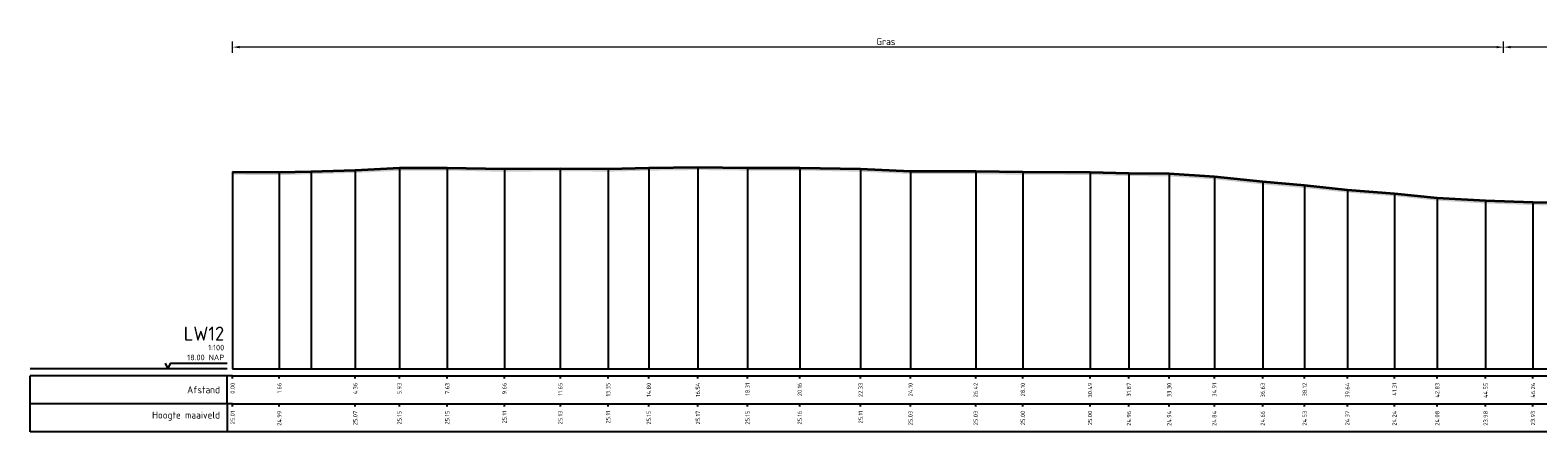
# Model space of a CAD drawing. Header units: metres. Extents: x 173015 to 189682, y 346605 to 348504.
# Tile 117 of 212: x 188873 to 188926, y 348106 to 348121. Entities that reach past the tile are written whole.
import ezdxf
from ezdxf.enums import TextEntityAlignment as Align

# ---------------------------------------------------------------- set-up
doc = ezdxf.new("R2010")
doc.units = ezdxf.units.M
doc.header["$PDMODE"] = 35
doc.header["$PDSIZE"] = 0.075
for name, color, linetype, lineweight in [('X-ME-AL-PROFIEL_HUIDIG MAAIVELD-GD', 252, 'Continuous', 0), ('X-XX-AL-DETAIL1-M-B', 252, 'Continuous', 18), ('X-XX-AL-DWARSPROFIEL_PROFIELLIJN MAAIVELD-GD', 8, 'Continuous', 35)]:
    doc.layers.add(name, color=color, linetype=linetype, lineweight=lineweight)
doc.layers.add('X-ME-AL-PROFIELRASTER-S', color=7, linetype='Continuous')
doc.styles.add('NLCS-ISO-ANNOTATIVE-T18', font='NLCS-ISO.ttf', dxfattribs={"height": 1.8})
doc.styles.add('NLCS-ISO-M100-T25', font='NLCS-ISO.ttf', dxfattribs={"height": 0.25})
doc.dimstyles.new('NLCS-M100-T25-PIJL_L3_H2', dxfattribs={"dimscale": 0.1, "dimtxt": 2.5, "dimasz": 2.5, "dimexe": 2, "dimexo": 2, "dimgap": 0.7, "dimtad": 1, "dimdec": 3, "dimzin": 0, "dimdsep": 46, "dimtxsty": 'NLCS-ISO-M100-T25', "dimcen": 0, "dimdle": 2, "dimclrd": 256, "dimclre": 256, "dimclrt": 256, "dimazin": 0, "dimtfac": 1, "dimtdec": 3, "dimtofl": 0, "dimtmove": 0, "dimatfit": 3, "dimfxl": 2, "dimfxlon": 1, "dimtfillclr": 256, "dimtolj": 1, "dimtzin": 0, "dimlwd": -1, "dimlwe": -1, "dimarcsym": 0})

# ---------------------------------------------------------------- blocks, each defined once
blk = doc.blocks.new('SAL-PROFIELRASTER-D')
at = {"color": 0, "linetype": 'ByBlock', "lineweight": -2, "flags": 128}
for points in [[(-2, 0), (-72, 0)], [(-24, 2), (-23, 0), (-22, 2), (-2, 2)], [(-72, -12.5), (-72, -2.5)], [(0, -2.5), (-72, -2.5)], [(-2, -12.5), (-2, -2.5)], [(0, -12.5), (-72, -12.5)]]:
    blk.add_lwpolyline(points, dxfattribs=at)
at = {"color": 0, "linetype": 'ByBlock', "lineweight": -2, "style": 'NLCS-ISO-ANNOTATIVE-T18'}
blk.add_text('NAP', height=2, dxfattribs=at).set_placement((-3, 3), align=Align.RIGHT)
blk.add_text('Afstand', height=2.5, dxfattribs=at).set_placement((-4.5, -7.5), align=Align.MIDDLE_RIGHT)
for tag, height, p in [('PROFIELNR', 5, (-3, 10)), ('SCHAAL', 2, (-3, 6.5)), ('NAP', 2, (-9.94, 3))]:
    blk.add_attdef(tag, text='', height=height, dxfattribs=at).set_placement(p, align=Align.RIGHT)
blk = doc.blocks.new('SAL-PROFIELRASTER_BALK_EIND1-D')
at = {"color": 0, "linetype": 'ByBlock', "lineweight": -2, "flags": 128}
for points in [[(0, 0), (1, 0)], [(0, -2.5), (1, -2.5)], [(0, -12.5), (1, -12.5)]]:
    blk.add_lwpolyline(points, dxfattribs=at)
blk = doc.blocks.new('SAL-PROFIELRASTER_BALK-D')
at = {"color": 0, "linetype": 'ByBlock', "lineweight": -2}
for p, q in [((-72, -12.5), (-72, -2.5)), ((-2, -2.5), (-2, -12.5)), ((0, -12.5), (-72, -12.5))]:
    blk.add_line(p, q, dxfattribs=at)
at = {"color": 0, "linetype": 'ByBlock', "lineweight": -2, "style": 'NLCS-ISO-ANNOTATIVE-T18'}
for tag, height, p in [('TITEL1', 2.5, (-4.5, -6.5)), ('TITEL2', 1.5, (-4.5, -9.5))]:
    blk.add_attdef(tag, text='', height=height, dxfattribs=at).set_placement(p, align=Align.MIDDLE_RIGHT)
blk = doc.blocks.new('SAL-PROFIELRASTER_BALK_EIND2-D')
at = {"color": 0, "linetype": 'ByBlock', "lineweight": -2}
blk.add_line((1, -12.5), (0, -12.5), dxfattribs=at)
blk = doc.blocks.new('SAL-PROFIELRASTER_BALK_DATA-D')
at = {"color": 0, "linetype": 'ByBlock', "lineweight": -2}
blk.add_lwpolyline([(0, -3.5), (0, -2.5)], dxfattribs=at)
at = {"color": 0, "linetype": 'ByBlock', "lineweight": -2, "style": 'NLCS-ISO-ANNOTATIVE-T18'}
blk.add_attdef('GETAL', text='', height=1.5, rotation=90, dxfattribs=at).set_placement((0.75, -5), align=Align.RIGHT)
blk = doc.blocks.new('*D122')
at = {"layer": 'Defpoints', "color": 0, "transparency": 16777216}
for p in [(188879.757, 348120.143), (188879.757, 348111.118), (188924.947, 348111.087)]:
    blk.add_point(p, dxfattribs=at)
at = {"layer": 'X-XX-AL-DETAIL1-M-B', "transparency": 16777216}
for p, q in [((188879.757, 348119.943), (188879.757, 348120.343)), ((188924.947, 348119.943), (188924.947, 348120.343)), ((188924.697, 348120.143), (188880.007, 348120.143))]:
    blk.add_line(p, q, dxfattribs=at)
for points in [[(188880.007, 348120.184), (188880.007, 348120.101), (188879.757, 348120.143)], [(188924.697, 348120.184), (188924.697, 348120.101), (188924.947, 348120.143)]]:
    blk.add_solid(points, dxfattribs=at)
at = {"layer": 'X-XX-AL-DETAIL1-M-B', "transparency": 16777216, "insert": (188902.985, 348120.338), "char_height": 0.25, "attachment_point": 5, "style": 'NLCS-ISO-M100-T25'}
blk.add_mtext('\\A1;Gras', dxfattribs=at)
blk = doc.blocks.new('*D123')
at = {"layer": 'Defpoints', "color": 0, "transparency": 16777216}
for p in [(188924.947, 348120.143), (188924.947, 348111.087), (188974.037, 348111.052)]:
    blk.add_point(p, dxfattribs=at)
at = {"layer": 'X-XX-AL-DETAIL1-M-B', "transparency": 16777216}
for p, q in [((188924.947, 348119.943), (188924.947, 348120.343)), ((188974.037, 348119.943), (188974.037, 348120.343)), ((188973.787, 348120.143), (188925.197, 348120.143))]:
    blk.add_line(p, q, dxfattribs=at)
for points in [[(188925.197, 348120.184), (188925.197, 348120.101), (188924.947, 348120.143)], [(188973.787, 348120.184), (188973.787, 348120.101), (188974.037, 348120.143)]]:
    blk.add_solid(points, dxfattribs=at)
at = {"layer": 'X-XX-AL-DETAIL1-M-B', "transparency": 16777216, "insert": (188950.125, 348120.375), "char_height": 0.25, "attachment_point": 5, "style": 'NLCS-ISO-M100-T25'}
blk.add_mtext('\\A1;Onverhard pad', dxfattribs=at)
blk = doc.blocks.new('profielraster3')
at = {"color": 9, "linetype": 'ByBlock', "lineweight": -2}
for points in [[(188879.757, 348115.7), (188879.757, 348112.695), (188879.757, 348110.695), (188879.757, 348108.695)], [(188881.416, 348115.685), (188881.416, 348112.695), (188881.416, 348108.695)], [(188882.549, 348115.719), (188882.549, 348112.695), (188882.549, 348110.695), (188882.549, 348108.695)], [(188884.116, 348115.767), (188884.116, 348112.695), (188884.116, 348110.695), (188884.116, 348108.695)], [(188885.689, 348115.84), (188885.689, 348112.695), (188885.689, 348110.695), (188885.689, 348108.695)], [(188887.388, 348115.849), (188887.388, 348112.695), (188887.388, 348110.695), (188887.388, 348108.695)], [(188889.42, 348115.804), (188889.42, 348112.695), (188889.42, 348110.695), (188889.42, 348108.695)], [(188891.408, 348115.826), (188891.408, 348112.695), (188891.408, 348110.695), (188891.408, 348108.695)], [(188893.11, 348115.809), (188893.11, 348112.695), (188893.11, 348110.695), (188893.11, 348108.695)], [(188894.555, 348115.846), (188894.555, 348112.695), (188894.555, 348110.695), (188894.555, 348108.695)], [(188896.3, 348115.866), (188896.3, 348112.695), (188896.3, 348110.695), (188896.3, 348108.695)], [(188898.064, 348115.847), (188898.064, 348112.695), (188898.064, 348110.695), (188898.064, 348108.695)], [(188899.919, 348115.85), (188899.919, 348112.695), (188899.919, 348110.695), (188899.919, 348108.695)], [(188902.086, 348115.806), (188902.086, 348112.695), (188902.086, 348110.695), (188902.086, 348108.695)], [(188903.859, 348115.729), (188903.859, 348112.695), (188903.859, 348110.695), (188903.859, 348108.695)], [(188906.177, 348115.722), (188906.177, 348112.695), (188906.177, 348110.695), (188906.177, 348108.695)], [(188907.854, 348115.699), (188907.854, 348112.695), (188907.854, 348110.695), (188907.854, 348108.695)], [(188910.244, 348115.694), (188910.244, 348112.695), (188910.244, 348110.695), (188910.244, 348108.695)], [(188911.627, 348115.657), (188911.627, 348112.695), (188911.627, 348110.695), (188911.627, 348108.695)], [(188913.059, 348115.639), (188913.059, 348112.695), (188913.059, 348110.695), (188913.059, 348108.695)], [(188914.664, 348115.536), (188914.664, 348112.695), (188914.664, 348110.695), (188914.664, 348108.695)], [(188916.387, 348115.353), (188916.387, 348112.695), (188916.387, 348110.695), (188916.387, 348108.695)], [(188917.874, 348115.225), (188917.874, 348112.695), (188917.874, 348110.695), (188917.874, 348108.695)], [(188919.394, 348115.065), (188919.394, 348112.695), (188919.394, 348110.695), (188919.394, 348108.695)], [(188921.066, 348114.936), (188921.066, 348112.695), (188921.066, 348110.695), (188921.066, 348108.695)], [(188922.59, 348114.778), (188922.59, 348112.695), (188922.59, 348110.695), (188922.59, 348108.695)], [(188924.309, 348114.677), (188924.309, 348112.695), (188924.309, 348110.695), (188924.309, 348108.695)], [(188925.992, 348114.62), (188925.992, 348112.695), (188925.992, 348110.695), (188925.992, 348108.695)]]:
    blk.add_lwpolyline(points, dxfattribs=at)

msp = doc.modelspace()

# ---------------------------------------------------------------- hatches: boundary and pattern name
at = {"layer": 'X-ME-AL-PROFIEL_HUIDIG MAAIVELD-GD'}
h = msp.add_hatch(dxfattribs=at)
h.set_pattern_fill('AGR-MAAIVELD', color=256, scale=0.05, pattern_type=2)
h.set_pattern_definition([(45, (2146.39203, 356.0478), (-0.25000007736, 0.25000007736), []), (45, (2146.3563, 356.08352), (0, 0.50000015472), [0.3535535, -0.3535535]), (45, (2146.3206, 356.11924), (0, 0.50000015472), [0.3535535, -0.3535535]), (45, (2146.2844, 356.15545), (0, 0.50000015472), [0.3535535, -0.3535535]), (45, (2146.24917, 356.19066), (0, 0.50000015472), [0.3535535, -0.3535535]), (45, (2146.21346, 356.22638), (0, 0.50000015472), [0.3535535, -0.3535535]), (45, (2146.17774, 356.2621), (0, 0.50000015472), [0.3535535, -0.3535535]), (315, (2146.39203, 356.0478), (0.25000007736, 0.25000007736), []), (315, (2146.42774, 356.08352), (0.50000015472, -1e-16), [0.3535535, -0.3535535]), (315, (2146.46346, 356.11924), (0.50000015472, -1e-16), [0.3535535, -0.3535535]), (315, (2146.49967, 356.15545), (0.50000015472, -1e-16), [0.3535535, -0.3535535]), (315, (2146.5349, 356.19066), (0.50000015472, -1e-16), [0.3535535, -0.3535535]), (315, (2146.5706, 356.22638), (0.50000015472, -1e-16), [0.3535535, -0.3535535]), (315, (2146.6063, 356.2621), (0.50000015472, -1e-16), [0.3535535, -0.3535535])])
h.paths.add_polyline_path([(189052.3697, 348115.8153), (189052.3697, 348115.7153), (189050.6607, 348115.6833), (189048.6079, 348115.6393), (189046.8296, 348115.6103), (189044.8259, 348115.5563), (189043.0912, 348115.4973), (189041.3941, 348115.4253), (189039.5419, 348115.3713), (189037.7882, 348115.3303), (189036.0559, 348115.2783), (189034.3635, 348115.1483), (189032.7878, 348115.0893), (189030.8391, 348114.9713), (189028.8263, 348114.8913), (189026.7167, 348114.8263), (189024.7473, 348114.9143), (189022.8031, 348115.0503), (189021.1169, 348115.0873), (189019.2575, 348115.0663), (189017.6476, 348115.0103), (189015.8092, 348115.0313), (189013.9013, 348115.0023), (189012, 348114.9323), (189009.9816, 348114.9013), (189007.8692, 348114.7473), (189006.0033, 348114.7213), (189004.0242, 348114.7273), (189002.1411, 348114.7573), (189000.4142, 348114.7873), (188998.6642, 348114.8383), (188996.9222, 348114.8383), (188995.448, 348114.8133), (188993.7384, 348114.8873), (188992.2995, 348114.8583), (188990.9082, 348114.9193), (188989.6313, 348114.9103), (188986.3144, 348115.0113), (188984.5359, 348114.9283), (188982.4695, 348115.0443), (188980.9306, 348115.0293), (188979.3246, 348114.9833), (188977.9213, 348114.8453), (188976.3805, 348114.8343), (188975.4539, 348114.9103), (188974.6605, 348115.0393), (188973.4813, 348115.0913), (188972.0885, 348115.0333), (188970.6889, 348115.0233), (188969.2492, 348114.8923), (188967.6842, 348114.7383), (188966.0343, 348114.5903), (188964.4026, 348114.5133), (188962.8005, 348114.5053), (188961.3149, 348114.4593), (188959.6169, 348114.4533), (188957.8436, 348114.4643), (188956.2722, 348114.4713), (188954.2971, 348114.4553), (188952.4329, 348114.4433), (188950.5933, 348114.4583), (188948.6965, 348114.5093), (188946.8114, 348114.4883), (188945.0521, 348114.4753), (188943.3266, 348114.4713), (188941.5184, 348114.4763), (188939.6799, 348114.4653), (188937.8816, 348114.4773), (188936.1753, 348114.4723), (188934.5738, 348114.4783), (188932.6889, 348114.4843), (188930.9685, 348114.5013), (188929.1932, 348114.5003), (188927.6765, 348114.4913), (188925.9921, 348114.5203), (188924.3089, 348114.5773), (188922.5902, 348114.6783), (188921.0664, 348114.8363), (188919.394, 348114.9653), (188917.8742, 348115.1253), (188916.3866, 348115.2533), (188914.6641, 348115.4363), (188913.0586, 348115.5393), (188911.6267, 348115.5573), (188910.2438, 348115.5943), (188907.8539, 348115.5993), (188906.1769, 348115.6223), (188903.8592, 348115.6293), (188902.0857, 348115.7063), (188899.9186, 348115.7503), (188898.0638, 348115.7473), (188896.3001, 348115.7663), (188894.5547, 348115.7463), (188893.1095, 348115.7093), (188891.4085, 348115.7263), (188889.4205, 348115.7043), (188887.3876, 348115.7493), (188885.6885, 348115.7403), (188884.116, 348115.6673), (188882.5492, 348115.6193), (188881.4163, 348115.5853), (188879.7566, 348115.6003), (188879.7566, 348115.7003), (188881.4163, 348115.6853), (188882.5492, 348115.7193), (188884.116, 348115.7673), (188885.6885, 348115.8403), (188887.3876, 348115.8493), (188889.4205, 348115.8043), (188891.4085, 348115.8263), (188893.1095, 348115.8093), (188894.5547, 348115.8463), (188896.3001, 348115.8663), (188898.0638, 348115.8473), (188899.9186, 348115.8503), (188902.0857, 348115.8063), (188903.8592, 348115.7293), (188906.1769, 348115.7223), (188907.8539, 348115.6993), (188910.2438, 348115.6943), (188911.6267, 348115.6573), (188913.0586, 348115.6393), (188914.6641, 348115.5363), (188916.3866, 348115.3533), (188917.8742, 348115.2253), (188919.394, 348115.0653), (188921.0664, 348114.9363), (188922.5902, 348114.7783), (188924.3089, 348114.6773), (188925.9921, 348114.6203), (188927.6765, 348114.5913), (188929.1932, 348114.6003), (188930.9685, 348114.6013), (188932.6889, 348114.5843), (188934.5738, 348114.5783), (188936.1753, 348114.5723), (188937.8816, 348114.5773), (188939.6799, 348114.5653), (188941.5184, 348114.5763), (188943.3266, 348114.5713), (188945.0521, 348114.5753), (188946.8114, 348114.5883), (188948.6965, 348114.6093), (188950.5933, 348114.5583), (188952.4329, 348114.5433), (188954.2971, 348114.5553), (188956.2722, 348114.5713), (188957.8436, 348114.5643), (188959.6169, 348114.5533), (188961.3149, 348114.5593), (188962.8005, 348114.6053), (188964.4026, 348114.6133), (188966.0343, 348114.6903), (188967.6842, 348114.8383), (188969.2492, 348114.9923), (188970.6889, 348115.1233), (188972.0885, 348115.1333), (188973.4813, 348115.1913), (188974.6605, 348115.1393), (188975.4539, 348115.0103), (188976.3805, 348114.9343), (188977.9213, 348114.9453), (188979.3246, 348115.0833), (188980.9306, 348115.1293), (188982.4695, 348115.1443), (188984.5359, 348115.0283), (188986.3144, 348115.1113), (188989.6313, 348115.0103), (188990.9082, 348115.0193), (188992.2995, 348114.9583), (188993.7384, 348114.9873), (188995.448, 348114.9133), (188996.9222, 348114.9383), (188998.6642, 348114.9383), (189000.4142, 348114.8873), (189002.1411, 348114.8573), (189004.0242, 348114.8273), (189006.0033, 348114.8213), (189007.8692, 348114.8473), (189009.9816, 348115.0013), (189012, 348115.0323), (189013.9013, 348115.1023), (189015.8092, 348115.1313), (189017.6476, 348115.1103), (189019.2575, 348115.1663), (189021.1169, 348115.1873), (189022.8031, 348115.1503), (189024.7473, 348115.0143), (189026.7167, 348114.9263), (189028.8263, 348114.9913), (189030.8391, 348115.0713), (189032.7878, 348115.1893), (189034.3635, 348115.2483), (189036.0559, 348115.3783), (189037.7882, 348115.4303), (189039.5419, 348115.4713), (189041.3941, 348115.5253), (189043.0912, 348115.5973), (189044.8259, 348115.6563), (189046.8296, 348115.7103), (189048.6079, 348115.7393), (189050.6607, 348115.7833)])

# ---------------------------------------------------------------- linework, layer by layer
at = {"layer": 'X-XX-AL-DWARSPROFIEL_PROFIELLIJN MAAIVELD-GD'}
msp.add_lwpolyline([(188879.7566, 348115.7003), (188881.4163, 348115.6853), (188882.5492, 348115.7193), (188884.116, 348115.7673), (188885.6885, 348115.8403), (188887.3876, 348115.8493), (188889.4205, 348115.8043), (188891.4085, 348115.8263), (188893.1095, 348115.8093), (188894.5547, 348115.8463), (188896.3001, 348115.8663), (188898.0638, 348115.8473), (188899.9186, 348115.8503), (188902.0857, 348115.8063), (188903.8592, 348115.7293), (188906.1769, 348115.7223), (188907.8539, 348115.6993), (188910.2438, 348115.6943), (188911.6267, 348115.6573), (188913.0586, 348115.6393), (188914.6641, 348115.5363), (188916.3866, 348115.3533), (188917.8742, 348115.2253), (188919.394, 348115.0653), (188921.0664, 348114.9363), (188922.5902, 348114.7783), (188924.3089, 348114.6773), (188925.9921, 348114.6203), (188927.6765, 348114.5913)], dxfattribs=at)

# ---------------------------------------------------------------- block references
at = {"layer": 'X-ME-AL-PROFIELRASTER-S'}
msp.add_blockref('profielraster3', (0, 0), dxfattribs=at)
at = {"layer": 'X-ME-AL-PROFIELRASTER-S', "xscale": 0.1, "yscale": 0.1, "zscale": 0.1}
for name, p, values in [('SAL-PROFIELRASTER-D', (188879.7566, 348108.6953), {'PROFIELNR': 'LW12', 'SCHAAL': '1:100', 'NAP': '18.00'}), ('SAL-PROFIELRASTER_BALK_DATA-D', (188879.7566, 348108.6953), {'GETAL': '0.00'}), ('SAL-PROFIELRASTER_BALK_DATA-D', (188881.4163, 348108.6953), {'GETAL': '1.66'}), ('SAL-PROFIELRASTER_BALK_DATA-D', (188884.116, 348108.6953), {'GETAL': '4.36'}), ('SAL-PROFIELRASTER_BALK_DATA-D', (188885.6885, 348108.6953), {'GETAL': '5.93'}), ('SAL-PROFIELRASTER_BALK_DATA-D', (188887.3876, 348108.6953), {'GETAL': '7.63'}), ('SAL-PROFIELRASTER_BALK_DATA-D', (188889.4205, 348108.6953), {'GETAL': '9.66'}), ('SAL-PROFIELRASTER_BALK_DATA-D', (188891.4085, 348108.6953), {'GETAL': '11.65'}), ('SAL-PROFIELRASTER_BALK_DATA-D', (188893.1095, 348108.6953), {'GETAL': '13.35'}), ('SAL-PROFIELRASTER_BALK_DATA-D', (188894.5547, 348108.6953), {'GETAL': '14.80'}), ('SAL-PROFIELRASTER_BALK_DATA-D', (188896.3001, 348108.6953), {'GETAL': '16.54'}), ('SAL-PROFIELRASTER_BALK_DATA-D', (188898.0638, 348108.6953), {'GETAL': '18.31'}), ('SAL-PROFIELRASTER_BALK_DATA-D', (188899.9186, 348108.6953), {'GETAL': '20.16'}), ('SAL-PROFIELRASTER_BALK_DATA-D', (188902.0857, 348108.6953), {'GETAL': '22.33'}), ('SAL-PROFIELRASTER_BALK_DATA-D', (188903.8592, 348108.6953), {'GETAL': '24.10'}), ('SAL-PROFIELRASTER_BALK_DATA-D', (188906.1769, 348108.6953), {'GETAL': '26.42'}), ('SAL-PROFIELRASTER_BALK_DATA-D', (188907.8539, 348108.6953), {'GETAL': '28.10'}), ('SAL-PROFIELRASTER_BALK_DATA-D', (188910.2438, 348108.6953), {'GETAL': '30.49'}), ('SAL-PROFIELRASTER_BALK_DATA-D', (188911.6267, 348108.6953), {'GETAL': '31.87'}), ('SAL-PROFIELRASTER_BALK_DATA-D', (188913.0586, 348108.6953), {'GETAL': '33.30'}), ('SAL-PROFIELRASTER_BALK_DATA-D', (188914.6641, 348108.6953), {'GETAL': '34.91'}), ('SAL-PROFIELRASTER_BALK_DATA-D', (188916.3866, 348108.6953), {'GETAL': '36.63'}), ('SAL-PROFIELRASTER_BALK_DATA-D', (188917.8742, 348108.6953), {'GETAL': '38.12'}), ('SAL-PROFIELRASTER_BALK_DATA-D', (188919.394, 348108.6953), {'GETAL': '39.64'}), ('SAL-PROFIELRASTER_BALK_DATA-D', (188921.0664, 348108.6953), {'GETAL': '41.31'}), ('SAL-PROFIELRASTER_BALK_DATA-D', (188922.5902, 348108.6953), {'GETAL': '42.83'}), ('SAL-PROFIELRASTER_BALK_DATA-D', (188924.3089, 348108.6953), {'GETAL': '44.55'}), ('SAL-PROFIELRASTER_BALK_DATA-D', (188925.9921, 348108.6953), {'GETAL': '46.24'}), ('SAL-PROFIELRASTER_BALK-D', (188879.7566, 348107.6953), {'TITEL1': 'Hoogte maaiveld'}), ('SAL-PROFIELRASTER_BALK_DATA-D', (188879.7566, 348107.6953), {'GETAL': '25.01'}), ('SAL-PROFIELRASTER_BALK_DATA-D', (188881.4163, 348107.6953), {'GETAL': '24.99'}), ('SAL-PROFIELRASTER_BALK_DATA-D', (188884.116, 348107.6953), {'GETAL': '25.07'}), ('SAL-PROFIELRASTER_BALK_DATA-D', (188885.6885, 348107.6953), {'GETAL': '25.15'}), ('SAL-PROFIELRASTER_BALK_DATA-D', (188887.3876, 348107.6953), {'GETAL': '25.15'}), ('SAL-PROFIELRASTER_BALK_DATA-D', (188889.4205, 348107.6953), {'GETAL': '25.11'}), ('SAL-PROFIELRASTER_BALK_DATA-D', (188891.4085, 348107.6953), {'GETAL': '25.13'}), ('SAL-PROFIELRASTER_BALK_DATA-D', (188893.1095, 348107.6953), {'GETAL': '25.11'}), ('SAL-PROFIELRASTER_BALK_DATA-D', (188894.5547, 348107.6953), {'GETAL': '25.15'}), ('SAL-PROFIELRASTER_BALK_DATA-D', (188896.3001, 348107.6953), {'GETAL': '25.17'}), ('SAL-PROFIELRASTER_BALK_DATA-D', (188898.0638, 348107.6953), {'GETAL': '25.15'}), ('SAL-PROFIELRASTER_BALK_DATA-D', (188899.9186, 348107.6953), {'GETAL': '25.16'}), ('SAL-PROFIELRASTER_BALK_DATA-D', (188902.0857, 348107.6953), {'GETAL': '25.11'}), ('SAL-PROFIELRASTER_BALK_DATA-D', (188903.8592, 348107.6953), {'GETAL': '25.03'}), ('SAL-PROFIELRASTER_BALK_DATA-D', (188906.1769, 348107.6953), {'GETAL': '25.03'}), ('SAL-PROFIELRASTER_BALK_DATA-D', (188907.8539, 348107.6953), {'GETAL': '25.00'}), ('SAL-PROFIELRASTER_BALK_DATA-D', (188910.2438, 348107.6953), {'GETAL': '25.00'}), ('SAL-PROFIELRASTER_BALK_DATA-D', (188911.6267, 348107.6953), {'GETAL': '24.96'}), ('SAL-PROFIELRASTER_BALK_DATA-D', (188913.0586, 348107.6953), {'GETAL': '24.94'}), ('SAL-PROFIELRASTER_BALK_DATA-D', (188914.6641, 348107.6953), {'GETAL': '24.84'}), ('SAL-PROFIELRASTER_BALK_DATA-D', (188916.3866, 348107.6953), {'GETAL': '24.66'}), ('SAL-PROFIELRASTER_BALK_DATA-D', (188917.8742, 348107.6953), {'GETAL': '24.53'}), ('SAL-PROFIELRASTER_BALK_DATA-D', (188919.394, 348107.6953), {'GETAL': '24.37'}), ('SAL-PROFIELRASTER_BALK_DATA-D', (188921.0664, 348107.6953), {'GETAL': '24.24'}), ('SAL-PROFIELRASTER_BALK_DATA-D', (188922.5902, 348107.6953), {'GETAL': '24.08'}), ('SAL-PROFIELRASTER_BALK_DATA-D', (188924.3089, 348107.6953), {'GETAL': '23.98'}), ('SAL-PROFIELRASTER_BALK_DATA-D', (188925.9921, 348107.6953), {'GETAL': '23.93'})]:
    msp.add_blockref(name, p, dxfattribs=at).add_auto_attribs(values)
at = {"layer": 'X-ME-AL-PROFIELRASTER-S', "xscale": 173.8630886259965, "yscale": 0.1, "zscale": 173.8630886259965}
for name, p in [('SAL-PROFIELRASTER_BALK_EIND1-D', (188879.7566, 348108.6953)), ('SAL-PROFIELRASTER_BALK_EIND2-D', (188879.7566, 348107.6953))]:
    msp.add_blockref(name, p, dxfattribs=at)

# ---------------------------------------------------------------- dimensions: what is measured, and where the dimension line sits
at = {"layer": 'X-XX-AL-DETAIL1-M-B'}
for base, p1, p2, text, picture, middle in [((188879.7566, 348120.1427), (188924.9466, 348111.0867), (188879.7566, 348111.1183), 'Gras', '*D122', (188902.9852, 348120.1427)), ((188924.9466, 348120.1427), (188974.0366, 348111.0524), (188924.9466, 348111.0867), 'Onverhard pad', '*D123', (188950.1252, 348120.1427))]:
    dim = msp.add_linear_dim(base=base, p1=p1, p2=p2, text=text, dimstyle='NLCS-M100-T25-PIJL_L3_H2', dxfattribs=at)
    dim.commit()
    dim.dimension.update_dxf_attribs({"geometry": picture, "text_midpoint": middle, "dimtype": 160})

doc.saveas('drawing.dxf')
